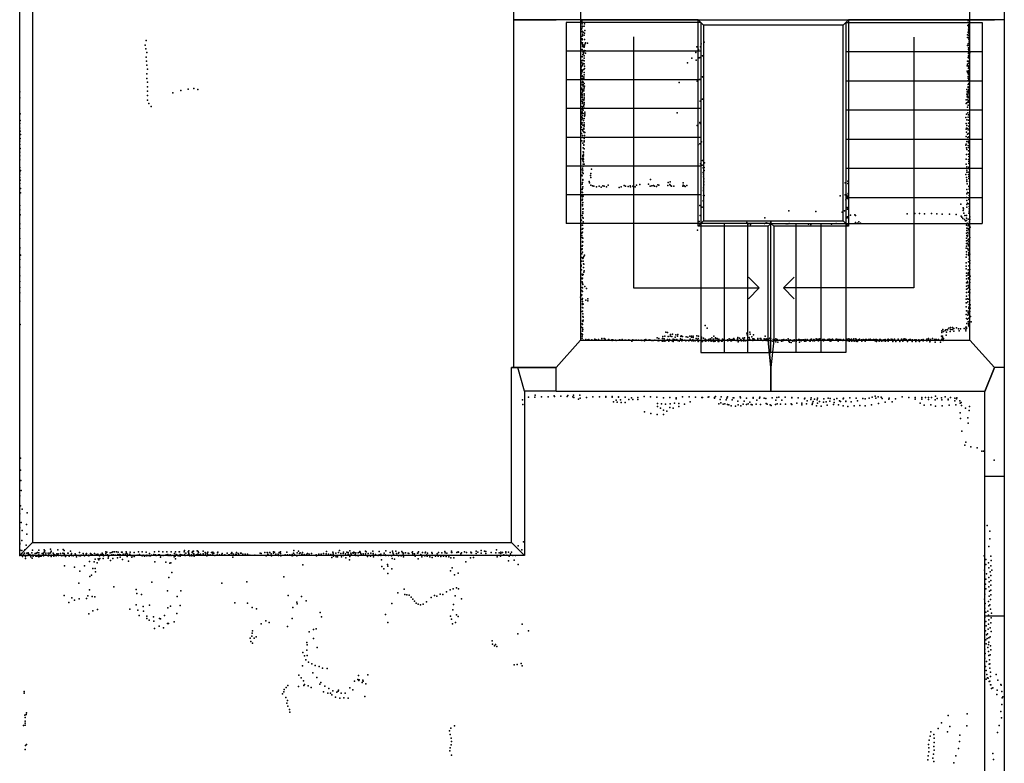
# Model space of a CAD drawing. Extents: x 16260 to 30057, y -26773 to 17812.
# Tile 8 of 12: x 20887 to 30057, y -7939 to -1013. Entities that reach past the tile are written whole.
import ezdxf

# ---------------------------------------------------------------- set-up
doc = ezdxf.new("R2010")
doc.units = 0
for name, color, linetype in [('P', 9, 'continuous'), ('ROOMS', 1, 'continuous'), ('THIN', 4, 'continuous'), ('WALLS', 3, 'continuous'), ('WINDOWS', 6, 'continuous')]:
    doc.layers.add(name, color=color, linetype=linetype)

msp = doc.modelspace()

# ---------------------------------------------------------------- linework, layer by layer
at = {"layer": 'P'}
for p in [(26121, -1017), (26123, -1025), (26123, -1092), (26124, -1030), (26127, -1053), (26127, -1072), (26129, -1075), (26146, -1074), (26147, -1014), (26149, -1051), (29717, -1066), (29721, -1023), (29724, -1041), (29724, -1060), (29724, -1100), (29728, -1077), (29728, -1085), (29732, -1038), (26116, -1191), (26120, -1170), (26121, -1102), (26125, -1127), (26126, -1120), (26126, -1190), (26128, -1164), (26129, -1148), (26134, -1129), (26144, -1157), (26148, -1138), (26150, -1115), (29715, -1179), (29716, -1153), (29721, -1132), (29723, -1179), (29724, -1120), (29726, -1138), (29726, -1157), (29726, -1159), (29727, -1109), (29730, -1103), (29731, -1186), (22057, -1250), (22065, -1207), (26117, -1221), (26126, -1200), (26127, -1237), (26129, -1227), (26130, -1260), (26131, -1246), (26135, -1266), (26145, -1270), (26146, -1249), (26148, -1198), (26149, -1256), (26153, -1237), (26156, -1228), (26175, -1231), (27193, -1265), (27228, -1265), (27233, -1239), (27261, -1221), (29713, -1253), (29722, -1237), (29723, -1274), (29726, -1253), (29728, -1195), (29728, -1280), (29729, -1213), (29729, -1233), (29731, -1229), (29732, -1203), (29732, -1257), (22062, -1285), (22066, -1362), (22070, -1318), (26126, -1356), (26127, -1290), (26127, -1360), (26131, -1337), (26134, -1316), (26137, -1331), (26141, -1314), (26141, -1315), (26144, -1372), (26145, -1301), (26145, -1349), (26156, -1326), (26157, -1303), (27148, -1371), (27184, -1320), (27208, -1290), (27214, -1368), (27225, -1366), (27248, -1351), (29721, -1364), (29722, -1311), (29723, -1292), (29723, -1329), (29725, -1351), (29726, -1306), (29727, -1363), (29728, -1346), (29729, -1326), (29729, -1373), (29736, -1323), (22069, -1400), (22073, -1437), (26118, -1461), (26122, -1395), (26124, -1415), (26124, -1447), (26126, -1392), (26128, -1433), (26128, -1435), (26132, -1391), (26135, -1421), (26145, -1397), (26146, -1425), (26147, -1446), (27108, -1416), (27186, -1390), (29712, -1443), (29715, -1399), (29715, -1426), (29721, -1443), (29724, -1418), (29725, -1399), (29725, -1453), (29725, -1466), (29731, -1421), (29733, -1395), (22072, -1518), (22078, -1473), (26114, -1506), (26119, -1516), (26124, -1479), (26124, -1490), (26125, -1535), (26126, -1498), (26126, -1542), (26129, -1482), (26141, -1477), (26141, -1558), (26142, -1544), (26144, -1506), (26144, -1527), (26147, -1468), (27247, -1544), (27253, -1547), (29710, -1491), (29713, -1502), (29720, -1543), (29722, -1514), (29724, -1522), (29725, -1488), (29725, -1495), (29728, -1504), (29728, -1542), (22070, -1560), (22078, -1637), (22079, -1595), (26125, -1621), (26126, -1562), (26127, -1602), (26129, -1591), (26130, -1588), (26134, -1620), (26135, -1563), (26135, -1595), (26136, -1632), (26143, -1608), (26145, -1569), (26146, -1649), (26147, -1633), (27028, -1598), (27196, -1587), (27219, -1569), (27225, -1571), (29718, -1583), (29720, -1637), (29721, -1643), (29722, -1559), (29722, -1616), (29726, -1567), (29726, -1573), (29727, -1606), (29733, -1591), (20888, -1684), (20888, -1741), (22077, -1678), (22077, -1720), (22313, -1695), (22389, -1673), (22455, -1659), (22510, -1655), (22545, -1664), (26123, -1697), (26124, -1651), (26126, -1710), (26126, -1722), (26126, -1737), (26127, -1664), (26128, -1672), (26129, -1684), (26141, -1659), (26141, -1675), (26143, -1716), (26145, -1736), (26146, -1704), (29708, -1707), (29709, -1664), (29710, -1686), (29710, -1731), (29712, -1712), (29720, -1704), (29720, -1725), (29720, -1738), (29721, -1691), (29721, -1740), (29722, -1675), (29724, -1684), (29727, -1664), (29732, -1658), (29734, -1706), (22077, -1763), (22089, -1795), (22111, -1820), (26124, -1773), (26125, -1822), (26128, -1757), (26128, -1825), (26129, -1794), (26130, -1778), (26137, -1822), (26141, -1808), (26142, -1763), (26143, -1750), (26143, -1784), (26143, -1800), (27226, -1771), (27247, -1752), (29701, -1759), (29701, -1793), (29708, -1787), (29714, -1828), (29717, -1782), (29719, -1760), (29720, -1808), (29725, -1770), (29730, -1783), (20891, -1891), (26120, -1891), (26120, -1917), (26125, -1874), (26125, -1885), (26126, -1853), (26127, -1871), (26129, -1904), (26130, -1845), (26134, -1855), (26135, -1888), (26147, -1838), (26148, -1913), (26150, -1901), (26151, -1873), (26151, -1891), (27011, -1880), (29699, -1924), (29706, -1893), (29718, -1855), (29719, -1880), (29721, -1921), (29725, -1899), (20888, -1981), (20892, -1951), (26119, -1946), (26119, -1986), (26121, -2013), (26124, -1969), (26127, -1926), (26127, -1973), (26129, -1936), (26133, -1994), (26137, -1951), (26138, -1952), (26145, -1934), (26145, -1975), (26146, -1991), (26146, -2005), (27197, -1997), (27221, -1971), (27226, -1979), (29703, -1979), (29708, -1946), (29709, -1998), (29725, -1950), (29725, -1977), (29726, -2006), (20889, -2023), (20892, -2051), (20894, -2083), (26119, -2072), (26126, -2037), (26129, -2092), (26132, -2048), (26141, -2034), (26141, -2058), (26142, -2024), (26144, -2063), (26147, -2091), (26151, -2063), (29701, -2100), (29703, -2032), (29704, -2061), (29706, -2022), (29716, -2078), (29719, -2025), (29720, -2040), (29723, -2072), (29728, -2104), (20888, -2175), (20890, -2145), (20891, -2120), (26122, -2142), (26125, -2110), (26131, -2164), (26140, -2180), (26142, -2182), (26143, -2141), (26143, -2152), (26144, -2121), (26145, -2112), (27207, -2180), (27222, -2169), (27238, -2151), (29698, -2183), (29701, -2171), (29707, -2148), (29719, -2110), (29721, -2185), (29725, -2145), (29725, -2160), (20888, -2217), (20889, -2247), (20890, -2282), (20891, -2214), (26131, -2286), (26132, -2277), (26134, -2205), (26134, -2245), (26139, -2248), (26139, -2266), (26139, -2282), (26145, -2217), (29705, -2205), (29705, -2268), (29708, -2223), (29723, -2234), (29723, -2266), (29724, -2204), (29728, -2287), (20890, -2318), (26125, -2310), (26132, -2322), (26134, -2303), (26134, -2358), (26135, -2334), (26135, -2376), (26137, -2337), (26138, -2312), (26145, -2357), (27229, -2356), (27244, -2367), (27245, -2325), (27264, -2347), (29701, -2359), (29703, -2311), (29709, -2383), (29723, -2315), (29726, -2335), (29726, -2351), (20889, -2389), (20890, -2429), (20890, -2451), (20894, -2418), (26123, -2460), (26125, -2411), (26127, -2468), (26130, -2395), (26130, -2433), (26133, -2413), (26136, -2447), (26204, -2465), (26206, -2447), (26214, -2406), (27252, -2394), (27254, -2436), (27256, -2453), (27262, -2416), (27263, -2390), (29698, -2456), (29707, -2414), (29707, -2433), (29722, -2432), (29724, -2400), (29725, -2455), (29726, -2385), (29726, -2474), (20888, -2482), (20889, -2507), (20890, -2540), (20893, -2507), (26126, -2544), (26130, -2528), (26131, -2500), (26132, -2508), (26190, -2520), (26195, -2533), (26205, -2483), (26208, -2555), (26221, -2560), (26233, -2563), (26283, -2563), (26318, -2559), (26330, -2564), (26369, -2555), (26516, -2558), (26528, -2562), (26553, -2567), (26572, -2559), (26599, -2562), (26631, -2555), (26663, -2547), (26745, -2544), (26759, -2564), (26761, -2500), (26775, -2559), (26789, -2557), (26798, -2562), (26819, -2567), (26830, -2552), (26840, -2554), (26925, -2556), (26928, -2530), (26942, -2549), (26944, -2524), (26949, -2558), (26959, -2563), (26980, -2563), (27062, -2562), (27067, -2532), (27068, -2554), (27077, -2561), (27086, -2565), (27101, -2557), (27257, -2477), (27258, -2524), (27259, -2496), (27259, -2550), (28574, -2532), (28599, -2538), (28600, -2517), (29706, -2483), (29707, -2503), (29707, -2520), (29710, -2543), (29727, -2493), (29727, -2567), (29733, -2519), (29734, -2557), (20894, -2586), (20894, -2626), (26123, -2653), (26126, -2620), (26127, -2596), (26128, -2622), (26129, -2584), (26132, -2569), (26134, -2656), (26260, -2571), (26304, -2572), (26352, -2570), (26471, -2575), (26490, -2570), (26575, -2570), (26603, -2571), (26620, -2570), (27256, -2602), (27256, -2650), (27257, -2580), (27257, -2608), (27262, -2651), (28530, -2653), (28576, -2643), (28591, -2646), (28603, -2632), (29707, -2596), (29707, -2634), (29713, -2621), (29727, -2627), (29729, -2649), (29731, -2592), (20890, -2744), (26125, -2695), (26128, -2733), (26130, -2663), (26130, -2686), (26130, -2746), (26133, -2716), (27223, -2744), (27254, -2699), (28581, -2691), (28593, -2670), (28597, -2661), (28597, -2677), (29652, -2731), (29705, -2670), (29707, -2733), (29709, -2696), (29713, -2722), (29726, -2727), (29728, -2688), (29733, -2674), (20889, -2785), (20891, -2831), (26127, -2838), (26132, -2802), (26132, -2817), (26133, -2778), (26135, -2774), (27225, -2837), (27242, -2760), (28049, -2793), (28301, -2799), (28547, -2807), (28569, -2793), (28595, -2761), (28597, -2777), (28624, -2835), (28664, -2831), (28671, -2838), (29153, -2820), (29223, -2817), (29268, -2818), (29314, -2821), (29379, -2819), (29429, -2821), (29478, -2824), (29547, -2823), (29608, -2826), (29654, -2842), (29674, -2765), (29675, -2790), (29676, -2776), (29679, -2814), (29691, -2837), (29704, -2837), (29709, -2759), (29727, -2816), (29729, -2753), (29729, -2795), (29730, -2775), (20889, -2913), (26119, -2879), (26127, -2928), (26129, -2928), (26132, -2854), (26134, -2897), (26136, -2861), (27216, -2894), (27658, -2902), (27669, -2921), (27686, -2911), (27692, -2921), (27824, -2912), (27828, -2857), (27840, -2906), (27848, -2907), (28025, -2915), (28041, -2914), (28054, -2911), (28234, -2917), (28254, -2922), (28449, -2916), (28490, -2912), (28594, -2858), (28597, -2849), (28671, -2903), (28691, -2908), (28702, -2897), (28718, -2909), (29662, -2853), (29670, -2864), (29688, -2874), (29696, -2885), (29704, -2926), (29706, -2860), (29706, -2862), (29706, -2883), (29709, -2911), (29719, -2907), (29720, -2870), (29720, -2932), (29724, -2920), (29732, -2913), (29734, -2893), (29735, -2850), (29736, -2873), (20890, -2959), (26123, -3001), (26124, -3024), (26127, -2965), (26128, -2993), (26133, -2959), (27200, -2972), (29706, -3000), (29707, -2954), (29707, -3024), (29708, -2977), (29717, -3020), (29719, -2995), (29722, -2957), (29723, -2969), (29730, -3005), (29732, -2962), (29733, -2968), (29733, -2985), (29738, -2946), (20889, -3052), (26126, -3040), (26128, -3079), (26128, -3117), (26129, -3084), (26131, -3049), (26131, -3081), (29705, -3047), (29705, -3073), (29706, -3098), (29714, -3069), (29716, -3032), (29717, -3094), (29721, -3106), (29724, -3057), (29728, -3080), (29733, -3062), (29734, -3115), (29735, -3040), (20888, -3135), (20889, -3146), (20889, -3199), (20896, -3207), (26123, -3153), (26123, -3193), (26126, -3147), (26127, -3121), (26128, -3178), (26149, -3205), (29701, -3142), (29704, -3123), (29704, -3201), (29705, -3176), (29719, -3144), (29722, -3156), (29724, -3119), (29725, -3206), (29727, -3181), (29728, -3193), (29730, -3162), (29732, -3120), (29735, -3196), (20890, -3246), (26118, -3299), (26119, -3263), (26123, -3228), (26131, -3236), (26135, -3230), (26136, -3263), (26139, -3286), (26142, -3217), (26142, -3290), (29702, -3224), (29702, -3279), (29724, -3268), (29730, -3243), (29732, -3219), (29733, -3230), (29736, -3255), (29736, -3282), (20889, -3318), (26118, -3307), (26119, -3342), (26126, -3384), (26135, -3385), (26137, -3322), (26141, -3365), (26143, -3352), (29701, -3334), (29703, -3308), (29706, -3373), (29720, -3342), (29720, -3379), (29720, -3392), (29723, -3366), (29727, -3304), (29731, -3305), (29731, -3342), (29733, -3365), (29734, -3308), (29736, -3339), (20889, -3398), (20889, -3451), (26119, -3421), (26126, -3428), (26126, -3455), (26129, -3393), (26129, -3419), (26129, -3468), (26132, -3478), (29704, -3398), (29704, -3428), (29705, -3463), (29716, -3452), (29719, -3465), (29723, -3416), (29724, -3428), (29736, -3462), (29737, -3432), (29738, -3403), (20888, -3508), (20889, -3558), (26122, -3535), (26127, -3508), (26128, -3544), (26130, -3511), (26151, -3498), (26167, -3517), (29704, -3554), (29705, -3523), (29706, -3494), (29719, -3515), (29720, -3490), (29725, -3552), (29727, -3503), (29729, -3541), (29731, -3485), (29735, -3557), (29736, -3526), (20888, -3633), (26110, -3597), (26121, -3581), (26123, -3577), (26126, -3618), (26128, -3610), (26128, -3657), (26129, -3637), (26129, -3665), (26134, -3662), (26160, -3625), (26178, -3630), (26179, -3612), (29702, -3615), (29703, -3651), (29705, -3588), (29706, -3650), (29716, -3614), (29718, -3640), (29723, -3615), (29729, -3578), (29730, -3667), (29733, -3585), (29735, -3624), (26126, -3730), (26129, -3695), (26130, -3729), (26131, -3697), (26131, -3697), (26133, -3754), (29702, -3687), (29703, -3758), (29705, -3724), (29721, -3728), (29721, -3740), (29724, -3753), (29726, -3704), (29728, -3691), (29735, -3730), (29738, -3700), (29739, -3668), (26125, -3846), (26128, -3819), (26133, -3777), (26133, -3825), (26134, -3785), (26136, -3813), (29706, -3796), (29709, -3843), (29716, -3802), (29719, -3766), (29721, -3827), (29726, -3844), (29728, -3793), (29733, -3819), (29741, -3776), (29748, -3828), (20892, -3853), (26119, -3877), (26124, -3939), (26129, -3913), (26130, -3853), (26130, -3884), (26131, -3899), (26906, -3922), (26922, -3927), (26968, -3941), (27270, -3860), (27291, -3885), (27660, -3933), (27687, -3924), (27690, -3943), (29474, -3912), (29477, -3925), (29486, -3897), (29490, -3916), (29507, -3909), (29512, -3902), (29518, -3923), (29529, -3897), (29529, -3901), (29541, -3886), (29553, -3918), (29555, -3897), (29557, -3881), (29559, -3897), (29574, -3898), (29575, -3881), (29586, -3890), (29588, -3914), (29611, -3883), (29632, -3891), (29637, -3912), (29648, -3891), (29650, -3891), (29684, -3888), (29698, -3878), (29698, -3894), (29700, -3912), (29704, -3878), (29705, -3890), (29724, -3856), (29728, -3863), (29730, -3870), (26125, -3961), (26125, -3980), (26125, -3998), (26130, -3945), (26138, -3999), (26159, -3991), (26178, -3996), (26189, -3991), (26216, -3999), (26217, -3994), (26245, -3989), (26257, -3995), (26277, -3990), (26308, -3997), (26309, -3982), (26330, -3982), (26339, -3989), (26368, -3998), (26371, -3992), (26375, -3993), (26401, -3996), (26404, -4002), (26410, -3996), (26435, -3999), (26443, -4001), (26473, -3994), (26483, -3997), (26497, -3993), (26523, -3997), (26531, -3997), (26557, -3998), (26561, -3996), (26587, -4006), (26592, -4003), (26598, -3996), (26619, -3998), (26633, -3999), (26650, -3999), (26675, -3998), (26683, -4002), (26707, -4003), (26711, -3996), (26720, -3992), (26744, -3998), (26755, -3994), (26776, -4000), (26786, -4001), (26804, -3997), (26824, -3976), (26826, -4002), (26839, -3983), (26839, -4003), (26864, -4001), (26873, -3983), (26873, -4006), (26877, -3965), (26890, -3985), (26891, -4008), (26895, -3961), (26901, -4003), (26921, -3991), (26928, -3964), (26929, -4000), (26932, -4006), (26939, -3992), (26946, -3962), (26950, -3944), (26962, -3964), (26964, -4004), (26974, -3988), (26974, -4010), (26989, -3992), (26989, -3998), (26993, -3971), (26999, -3949), (27007, -3990), (27013, -3962), (27014, -4002), (27017, -3946), (27028, -4006), (27042, -3986), (27044, -3964), (27048, -3956), (27049, -3999), (27054, -4005), (27056, -3992), (27061, -3964), (27083, -3997), (27091, -4003), (27094, -3966), (27110, -3970), (27118, -4004), (27128, -3960), (27133, -3988), (27137, -3998), (27143, -3971), (27144, -3961), (27146, -4004), (27156, -3995), (27159, -3973), (27161, -3962), (27164, -4005), (27178, -4004), (27189, -3982), (27193, -3957), (27199, -3994), (27205, -3983), (27206, -4010), (27208, -4006), (27209, -3962), (27234, -3995), (27238, -3970), (27238, -3980), (27240, -4009), (27245, -4010), (27255, -3979), (27270, -3988), (27270, -4004), (27279, -4006), (27283, -3999), (27301, -4003), (27302, -3991), (27319, -3985), (27322, -4003), (27327, -3997), (27332, -3997), (27333, -4007), (27334, -3975), (27348, -3987), (27349, -3995), (27352, -4010), (27353, -3959), (27364, -4007), (27368, -3975), (27368, -3983), (27383, -3995), (27384, -3983), (27392, -4001), (27393, -4009), (27398, -4010), (27399, -3987), (27425, -4006), (27431, -4007), (27432, -3987), (27446, -3993), (27451, -4002), (27478, -3994), (27479, -4000), (27483, -4004), (27495, -3985), (27509, -3993), (27511, -4005), (27517, -4004), (27526, -3991), (27537, -3983), (27542, -3992), (27544, -3998), (27559, -4001), (27571, -3985), (27572, -3991), (27577, -3973), (27578, -4012), (27580, -4005), (27591, -3978), (27595, -4001), (27605, -3993), (27610, -4004), (27622, -3979), (27628, -4003), (27630, -3992), (27633, -4001), (27639, -3976), (27643, -4005), (27664, -3948), (27664, -4000), (27666, -4006), (27668, -3994), (27676, -3998), (27681, -3974), (27684, -3989), (27698, -3998), (27705, -3968), (27715, -3986), (27715, -4000), (27723, -3948), (27725, -3984), (27726, -3998), (27731, -3990), (27761, -3983), (27762, -3990), (27785, -3981), (27790, -3981), (27793, -3994), (27794, -3998), (27808, -4000), (27821, -3985), (27827, -3990), (27830, -3960), (27830, -3998), (27838, -3985), (27839, -4001), (27845, -3989), (27847, -3996), (27854, -4001), (27860, -3989), (27869, -4000), (27873, -3979), (27883, -3986), (27885, -4003), (27901, -4007), (27904, -3993), (27914, -3991), (27915, -3994), (27928, -3986), (27931, -4014), (27942, -3993), (27947, -4015), (27959, -3998), (27959, -3999), (27979, -3998), (27979, -4001), (27982, -4007), (27988, -3996), (27995, -4004), (28004, -3993), (28025, -3999), (28027, -3994), (28044, -3997), (28045, -3985), (28050, -4006), (28056, -4017), (28062, -3994), (28071, -4021), (28087, -4007), (28099, -3996), (28103, -4005), (28119, -4011), (28123, -3995), (28142, -3990), (28146, -3993), (28149, -4015), (28161, -3995), (28165, -4003), (28172, -3997), (28176, -3995), (28188, -3994), (28195, -4007), (28204, -3993), (28208, -4007), (28220, -3990), (28226, -3997), (28242, -4003), (28249, -4006), (28253, -3992), (28262, -3989), (28273, -4005), (28282, -3992), (28289, -3998), (28291, -4003), (28304, -3985), (28315, -3993), (28320, -4000), (28325, -3988), (28328, -4005), (28335, -3999), (28340, -3985), (28341, -3991), (28366, -3993), (28366, -3994), (28373, -4004), (28377, -3992), (28382, -3993), (28397, -3997), (28413, -3994), (28414, -3993), (28425, -3989), (28435, -4008), (28443, -3992), (28445, -4004), (28449, -4002), (28457, -3988), (28459, -3992), (28488, -3994), (28491, -3989), (28496, -3989), (28506, -3990), (28509, -4007), (28518, -3990), (28536, -3990), (28538, -3998), (28554, -3999), (28555, -4000), (28559, -3991), (28585, -3999), (28586, -4005), (28595, -3988), (28602, -4003), (28609, -3985), (28614, -4007), (28619, -3993), (28631, -3995), (28633, -4000), (28635, -3987), (28637, -4007), (28648, -3997), (28651, -3998), (28655, -3986), (28659, -4008), (28673, -3984), (28679, -3993), (28679, -4007), (28688, -4010), (28694, -4004), (28695, -3995), (28710, -3989), (28727, -3995), (28731, -4007), (28742, -3993), (28758, -3994), (28760, -4008), (28764, -3992), (28775, -3992), (28793, -3993), (28807, -3989), (28808, -3999), (28824, -3995), (28840, -3992), (28854, -3991), (28854, -4004), (28866, -4009), (28868, -3992), (28868, -3999), (28872, -3995), (28891, -4007), (28894, -3990), (28902, -4000), (28903, -3993), (28916, -4006), (28921, -3997), (28933, -4002), (28936, -3994), (28948, -4007), (28949, -3990), (28952, -4008), (28969, -3995), (28976, -3989), (28976, -4006), (28985, -3995), (29005, -3989), (29017, -3991), (29019, -4009), (29035, -3995), (29036, -3988), (29047, -4009), (29068, -3989), (29068, -3995), (29083, -4009), (29085, -4000), (29099, -3988), (29101, -3994), (29112, -4007), (29115, -4000), (29117, -3989), (29131, -3999), (29132, -3985), (29143, -3991), (29156, -4010), (29167, -3994), (29176, -3991), (29185, -3992), (29198, -4011), (29202, -3995), (29225, -3995), (29233, -4011), (29236, -3995), (29254, -4000), (29260, -3994), (29267, -4011), (29287, -3994), (29301, -3994), (29302, -3990), (29302, -4005), (29335, -3993), (29335, -4003), (29336, -3987), (29351, -3982), (29351, -3996), (29365, -4014), (29370, -3991), (29370, -4001), (29387, -3982), (29407, -3991), (29412, -4015), (29418, -3993), (29425, -3993), (29443, -3993), (29462, -4017), (29472, -3960), (29472, -3996), (29476, -3989), (29482, -3974), (29483, -3962), (29488, -3988), (29488, -4000), (29492, -3983), (29515, -3951), (25570, -4552), (25627, -4529), (25685, -4530), (25687, -4511), (25748, -4527), (25808, -4525), (25865, -4516), (25867, -4523), (25926, -4520), (25927, -4519), (25987, -4523), (25993, -4514), (26040, -4527), (26044, -4510), (26047, -4531), (26092, -4546), (26104, -4510), (26108, -4537), (26167, -4532), (26226, -4524), (26286, -4527), (26345, -4521), (26345, -4528), (26404, -4523), (26406, -4529), (26417, -4572), (26444, -4557), (26452, -4575), (26464, -4530), (26465, -4525), (26483, -4552), (26488, -4578), (26525, -4529), (26526, -4577), (26559, -4550), (26585, -4534), (26598, -4549), (26644, -4533), (26644, -4549), (26704, -4523), (26763, -4526), (26822, -4528), (26882, -4535), (26942, -4531), (27001, -4543), (27002, -4535), (27061, -4526), (27121, -4524), (27133, -4572), (27180, -4529), (27239, -4532), (27248, -4533), (27300, -4530), (27305, -4526), (27357, -4539), (27359, -4531), (27367, -4522), (27410, -4551), (27418, -4582), (27419, -4527), (27466, -4553), (27474, -4538), (27478, -4527), (27524, -4553), (27533, -4536), (27538, -4534), (27576, -4567), (27598, -4526), (27599, -4535), (27634, -4565), (27657, -4537), (27688, -4574), (27717, -4538), (27719, -4532), (27753, -4555), (27777, -4539), (27779, -4528), (27822, -4537), (27836, -4541), (27896, -4534), (27928, -4555), (27940, -4532), (27957, -4529), (27986, -4556), (28017, -4530), (28077, -4536), (28079, -4532), (28136, -4536), (28173, -4583), (28195, -4543), (28199, -4538), (28220, -4564), (28255, -4551), (28259, -4535), (28270, -4584), (28278, -4568), (28291, -4548), (28315, -4553), (28319, -4539), (28337, -4569), (28374, -4576), (28376, -4543), (28398, -4571), (28416, -4538), (28432, -4567), (28437, -4542), (28472, -4549), (28473, -4578), (28497, -4541), (28522, -4563), (28531, -4568), (28557, -4543), (28559, -4537), (28581, -4570), (28582, -4565), (28619, -4534), (28630, -4572), (28679, -4537), (28689, -4564), (28739, -4541), (28760, -4545), (28800, -4537), (28828, -4530), (28854, -4520), (28861, -4538), (28883, -4527), (28912, -4529), (28921, -4542), (28948, -4574), (28982, -4546), (28985, -4537), (29012, -4571), (29043, -4544), (29106, -4526), (29167, -4533), (29228, -4531), (29228, -4546), (29289, -4531), (29289, -4548), (29322, -4533), (29350, -4533), (29351, -4550), (29380, -4533), (29412, -4552), (29415, -4520), (29432, -4540), (29473, -4534), (29474, -4552), (29505, -4526), (29533, -4546), (29536, -4552), (29556, -4533), (29595, -4564), (29596, -4537), (29611, -4545), (29614, -4536), (29643, -4564), (29654, -4578), (25572, -4596), (26705, -4664), (26826, -4617), (26828, -4587), (26854, -4632), (26865, -4590), (26883, -4649), (26903, -4593), (26915, -4660), (26941, -4624), (26944, -4591), (26973, -4632), (26987, -4586), (27025, -4614), (27026, -4588), (27079, -4593), (27398, -4591), (27438, -4595), (27456, -4590), (27478, -4598), (27491, -4601), (27514, -4608), (27554, -4613), (27578, -4599), (27602, -4608), (27626, -4594), (27655, -4596), (27672, -4592), (27701, -4596), (27709, -4600), (27746, -4595), (27788, -4598), (27841, -4588), (27848, -4595), (27878, -4599), (27887, -4605), (27925, -4598), (27943, -4592), (27974, -4595), (28021, -4594), (28073, -4590), (28078, -4598), (28125, -4585), (28171, -4599), (28216, -4590), (28269, -4598), (28308, -4608), (28317, -4586), (28353, -4612), (28409, -4604), (28466, -4598), (28512, -4601), (28557, -4608), (28599, -4617), (28658, -4609), (28712, -4605), (28762, -4608), (28821, -4601), (28887, -4588), (29273, -4586), (29311, -4604), (29374, -4599), (29418, -4613), (29479, -4609), (29544, -4604), (29607, -4600), (29645, -4674), (29647, -4585), (29658, -4607), (29695, -4630), (29729, -4654), (29733, -4614), (26764, -4681), (26824, -4689), (26882, -4690), (29649, -4726), (29717, -4720), (29662, -4844), (29722, -4770), (29700, -4948), (29689, -4977), (29747, -4991), (29804, -5001), (29849, -5033), (29864, -5030), (20894, -5098), (29963, -5114), (20895, -5208), (20897, -5306), (20902, -5398), (20889, -5447), (20894, -5542), (20911, -5573), (20889, -5616), (20956, -5606), (20889, -5746), (20901, -5697), (20909, -5769), (20952, -5715), (29897, -5725), (20908, -5865), (20953, -5806), (29922, -5778), (29922, -5847), (20888, -5889), (20888, -5899), (20892, -5954), (20907, -5957), (20936, -5949), (20948, -5908), (21006, -5955), (21065, -5955), (21114, -5950), (21123, -5959), (21174, -5945), (21244, -5951), (21292, -5948), (21302, -5956), (22422, -5958), (23441, -5958), (23866, -5957), (23961, -5959), (24297, -5959), (25185, -5956), (25329, -5951), (25531, -5913), (25563, -5951), (25580, -5876), (29914, -5919), (20888, -5996), (20888, -6003), (20905, -5986), (20915, -6011), (20924, -5994), (20932, -5980), (20939, -6007), (20941, -6032), (20942, -6014), (20955, -5980), (20963, -6004), (20965, -5978), (20970, -5992), (20982, -5995), (20985, -6003), (20991, -6017), (20999, -5979), (21004, -6027), (21008, -6001), (21011, -6007), (21012, -6010), (21013, -6009), (21018, -6001), (21031, -5984), (21038, -6010), (21043, -6010), (21044, -5981), (21052, -5976), (21059, -6004), (21061, -6008), (21065, -6016), (21066, -6004), (21067, -5979), (21067, -5996), (21077, -6009), (21080, -6004), (21086, -6010), (21098, -5984), (21108, -5981), (21108, -6006), (21110, -5995), (21113, -6004), (21116, -5972), (21130, -5998), (21132, -5983), (21146, -6004), (21153, -5983), (21156, -6006), (21160, -5996), (21167, -5980), (21173, -5979), (21179, -5967), (21182, -5963), (21182, -6000), (21182, -6012), (21200, -5983), (21201, -5989), (21204, -6008), (21216, -5998), (21228, -6006), (21232, -5987), (21240, -5994), (21247, -5989), (21248, -6004), (21250, -6002), (21267, -5986), (21274, -6002), (21281, -6007), (21290, -5980), (21298, -6000), (21298, -6003), (21302, -5985), (21306, -5997), (21314, -6011), (21321, -6002), (21336, -5980), (21339, -5980), (21345, -6003), (21349, -6009), (21361, -5963), (21366, -5998), (21369, -6002), (21371, -5986), (21385, -6007), (21405, -5988), (21414, -5999), (21416, -6016), (21440, -6007), (21445, -5975), (21455, -6005), (21461, -6001), (21477, -5985), (21483, -6000), (21490, -6005), (21506, -5989), (21506, -5996), (21511, -5986), (21525, -6004), (21531, -6006), (21532, -6000), (21546, -5986), (21553, -5991), (21553, -6001), (21564, -5998), (21583, -5984), (21589, -6037), (21599, -6001), (21600, -5995), (21616, -5991), (21619, -6034), (21621, -5999), (21623, -6043), (21632, -6005), (21635, -6032), (21639, -5995), (21644, -5998), (21656, -5980), (21657, -5987), (21665, -5993), (21665, -6031), (21667, -6006), (21690, -6001), (21691, -5969), (21691, -5984), (21700, -5973), (21706, -5998), (21710, -6028), (21714, -6011), (21729, -5978), (21732, -6049), (21744, -5996), (21746, -5975), (21754, -5968), (21756, -6031), (21758, -6000), (21760, -5997), (21771, -5968), (21777, -6000), (21780, -6001), (21790, -5969), (21799, -6024), (21802, -5993), (21806, -5972), (21816, -5995), (21823, -6020), (21825, -5998), (21836, -5972), (21842, -5972), (21846, -6039), (21847, -6000), (21850, -5991), (21850, -6001), (21869, -5992), (21880, -5970), (21882, -5981), (21887, -6013), (21889, -5996), (21891, -5992), (21914, -5991), (21916, -5972), (21922, -6003), (21932, -6018), (21938, -6003), (21952, -5974), (21954, -6012), (21959, -6002), (21982, -5999), (21993, -5968), (21998, -6001), (22003, -5995), (22027, -6005), (22029, -5969), (22036, -6001), (22049, -6010), (22053, -6005), (22065, -5973), (22071, -6005), (22073, -6000), (22093, -6005), (22097, -5985), (22107, -6006), (22114, -6001), (22136, -5993), (22141, -6000), (22144, -5969), (22151, -5996), (22159, -6002), (22180, -5996), (22184, -5965), (22189, -5996), (22200, -6018), (22203, -6002), (22219, -5970), (22224, -6002), (22225, -6003), (22247, -6000), (22251, -5996), (22259, -5969), (22266, -5994), (22269, -6004), (22287, -6003), (22290, -5997), (22298, -5968), (22299, -6003), (22327, -6016), (22330, -5986), (22334, -6008), (22337, -5970), (22340, -6033), (22345, -5993), (22356, -6000), (22362, -6006), (22374, -5970), (22377, -5968), (22379, -6007), (22382, -5995), (22382, -5998), (22382, -6010), (22399, -5996), (22418, -5969), (22422, -5995), (22422, -6000), (22427, -6002), (22436, -5981), (22449, -6000), (22456, -5968), (22462, -5961), (22463, -5980), (22463, -5992), (22466, -5997), (22471, -6006), (22487, -5996), (22492, -6005), (22493, -5974), (22498, -5965), (22506, -5964), (22507, -5985), (22508, -5987), (22508, -5992), (22512, -6002), (22512, -6010), (22530, -5997), (22541, -5961), (22543, -5991), (22551, -5965), (22552, -5994), (22553, -5974), (22554, -5994), (22558, -5998), (22567, -5996), (22572, -5992), (22578, -5999), (22595, -5964), (22596, -5995), (22597, -5988), (22614, -5976), (22618, -5992), (22618, -6000), (22631, -6007), (22633, -5983), (22639, -5993), (22641, -5972), (22661, -5996), (22667, -6001), (22673, -5976), (22685, -5972), (22685, -5982), (22687, -5997), (22696, -5983), (22704, -6004), (22726, -5997), (22729, -5979), (22733, -5973), (22748, -5997), (22770, -5993), (22774, -5984), (22792, -5999), (22798, -5996), (22819, -5980), (22835, -5997), (22841, -5998), (22857, -5986), (22862, -5984), (22863, -5974), (22871, -6020), (22879, -5992), (22900, -5992), (22905, -5995), (22907, -5976), (22923, -5985), (22928, -5996), (22945, -5983), (22951, -5980), (22966, -5990), (22988, -5991), (23010, -5991), (23015, -6001), (23031, -6000), (23076, -6001), (23127, -5980), (23136, -5984), (23171, -5975), (23184, -6007), (23191, -5974), (23199, -5992), (23206, -6000), (23215, -5975), (23217, -5974), (23229, -5988), (23232, -6005), (23252, -5968), (23252, -5983), (23261, -5971), (23272, -5992), (23295, -5991), (23299, -6003), (23305, -5976), (23315, -5969), (23317, -5986), (23321, -6005), (23359, -5997), (23376, -5973), (23381, -5996), (23403, -5996), (23424, -6007), (23426, -5993), (23431, -6002), (23438, -5981), (23448, -5994), (23470, -6005), (23473, -5977), (23483, -5964), (23494, -5985), (23500, -5979), (23515, -5992), (23520, -5975), (23520, -6001), (23537, -5995), (23560, -5993), (23567, -5986), (23583, -5990), (23606, -5984), (23649, -5996), (23653, -6006), (23672, -5990), (23676, -5999), (23695, -5991), (23718, -5984), (23741, -5988), (23745, -5966), (23763, -5991), (23785, -5994), (23793, -6021), (23804, -5972), (23808, -5980), (23808, -5993), (23810, -6009), (23833, -5982), (23833, -6005), (23835, -6016), (23848, -6015), (23857, -5974), (23878, -5985), (23884, -6016), (23901, -5984), (23902, -6003), (23903, -5971), (23903, -6002), (23923, -5989), (23924, -6026), (23934, -5973), (23946, -5976), (23946, -5991), (23953, -5996), (23958, -6045), (23961, -6013), (23972, -5980), (23975, -5990), (23991, -5978), (23993, -5982), (23999, -5973), (24003, -5975), (24011, -5990), (24018, -5978), (24018, -6002), (24040, -6005), (24041, -5979), (24053, -5972), (24055, -5965), (24058, -5973), (24063, -5984), (24068, -5994), (24085, -5987), (24088, -5999), (24108, -5964), (24109, -5988), (24113, -5969), (24124, -6004), (24128, -6011), (24133, -5984), (24154, -6009), (24157, -5982), (24175, -5964), (24178, -5997), (24180, -5985), (24184, -6015), (24201, -5993), (24227, -6004), (24236, -5967), (24236, -5998), (24250, -5991), (24251, -6003), (24257, -6044), (24275, -5999), (24283, -5981), (24292, -5997), (24297, -6003), (24322, -6003), (24338, -5976), (24349, -6005), (24356, -6032), (24358, -5963), (24362, -5978), (24370, -5990), (24379, -6036), (24392, -5963), (24398, -5985), (24403, -5999), (24415, -5983), (24416, -6006), (24419, -5976), (24441, -6005), (24447, -5965), (24452, -5978), (24458, -5997), (24461, -5981), (24461, -6017), (24481, -5979), (24505, -5982), (24511, -5984), (24542, -5976), (24546, -5970), (24549, -5989), (24565, -5988), (24570, -6009), (24591, -5983), (24595, -5982), (24600, -6033), (24603, -5970), (24623, -5994), (24632, -6016), (24640, -5976), (24661, -6006), (24665, -5979), (24668, -5973), (24678, -5997), (24683, -6010), (24685, -5981), (24706, -6017), (24725, -5976), (24728, -6023), (24729, -5985), (24759, -6009), (24775, -5988), (24785, -6009), (24787, -5976), (24809, -6013), (24820, -5979), (24835, -6010), (24848, -5967), (24851, -5979), (24860, -6011), (24865, -5983), (24883, -6017), (24904, -6026), (24909, -5963), (24909, -5975), (24912, -5976), (24930, -6025), (24958, -5976), (24970, -5968), (24973, -5973), (24997, -5988), (25002, -5978), (25031, -5968), (25049, -5975), (25087, -6024), (25090, -5973), (25092, -5977), (25094, -5978), (25114, -6022), (25138, -5984), (25139, -5963), (25153, -5971), (25185, -5981), (25216, -5963), (25229, -5985), (25230, -5965), (25278, -5974), (25323, -5978), (25333, -6016), (25353, -5979), (25364, -6008), (25367, -5971), (25368, -5984), (25384, -5974), (25396, -5998), (25414, -5979), (25415, -5968), (25425, -5999), (25440, -5973), (25446, -6009), (25459, -5989), (25469, -5973), (25479, -6002), (25493, -6046), (25505, -6003), (29870, -6005), (29886, -6039), (29931, -6008), (29936, -6051), (21305, -6099), (21398, -6112), (21491, -6101), (21536, -6060), (21570, -6125), (21582, -6063), (21591, -6125), (21610, -6073), (21901, -6056), (22146, -6063), (22249, -6066), (22286, -6074), (22294, -6071), (23524, -6091), (24261, -6105), (24278, -6128), (24314, -6086), (24315, -6102), (24353, -6128), (24916, -6118), (25043, -6062), (25440, -6054), (25530, -6086), (29872, -6141), (29884, -6087), (29911, -6073), (29913, -6117), (29931, -6100), (29940, -6140), (21449, -6148), (21541, -6200), (21556, -6185), (21594, -6154), (22276, -6208), (22303, -6163), (23348, -6201), (24315, -6172), (24899, -6145), (24938, -6183), (24970, -6167), (29885, -6223), (29890, -6174), (29913, -6207), (29926, -6154), (29933, -6190), (21437, -6262), (21536, -6323), (21763, -6295), (21971, -6320), (22118, -6251), (22770, -6261), (23003, -6248), (24469, -6316), (24896, -6323), (24925, -6313), (24955, -6303), (24975, -6313), (29882, -6270), (29884, -6313), (29913, -6296), (29917, -6249), (29931, -6237), (29931, -6281), (29933, -6325), (21301, -6376), (21374, -6397), (21441, -6408), (21510, -6405), (21522, -6379), (21562, -6384), (21586, -6388), (21979, -6358), (22021, -6365), (22265, -6333), (22354, -6385), (22387, -6332), (23389, -6375), (23512, -6384), (24410, -6350), (24473, -6365), (24494, -6370), (24516, -6374), (24532, -6392), (24548, -6411), (24718, -6394), (24751, -6376), (24773, -6382), (24804, -6363), (24827, -6367), (24863, -6342), (24944, -6379), (25001, -6406), (29873, -6409), (29875, -6363), (29917, -6381), (29920, -6335), (29930, -6414), (29931, -6370), (21346, -6442), (21398, -6419), (21611, -6506), (21914, -6502), (21973, -6462), (22037, -6479), (22096, -6465), (22268, -6490), (22291, -6474), (22382, -6470), (22890, -6443), (23008, -6447), (23052, -6487), (23094, -6500), (23430, -6487), (23468, -6438), (23472, -6452), (23554, -6425), (24352, -6451), (24564, -6428), (24580, -6446), (24599, -6455), (24620, -6462), (24645, -6456), (24677, -6436), (24922, -6508), (24929, -6460), (29877, -6494), (29878, -6450), (29909, -6431), (29914, -6472), (29924, -6463), (29929, -6503), (21532, -6548), (21569, -6520), (21989, -6513), (21999, -6561), (22041, -6523), (22071, -6591), (22072, -6568), (22133, -6573), (22189, -6590), (22200, -6594), (22237, -6561), (22352, -6542), (23424, -6589), (23687, -6534), (23697, -6576), (24293, -6553), (24900, -6569), (24910, -6596), (24954, -6555), (24971, -6572), (29875, -6581), (29884, -6532), (29903, -6522), (29911, -6560), (29913, -6602), (29935, -6585), (29939, -6539), (22094, -6606), (22138, -6615), (22143, -6682), (22185, -6661), (22228, -6676), (22265, -6637), (22273, -6637), (22325, -6622), (23137, -6640), (23179, -6613), (23210, -6627), (23381, -6663), (23624, -6691), (23647, -6687), (24317, -6628), (24919, -6639), (24947, -6627), (25567, -6643), (29884, -6619), (29887, -6659), (29907, -6690), (29911, -6644), (29925, -6677), (29933, -6630), (23034, -6772), (23049, -6754), (23051, -6728), (23057, -6704), (23072, -6774), (23091, -6760), (23584, -6714), (23624, -6777), (25526, -6734), (25627, -6706), (29882, -6705), (29891, -6742), (29897, -6776), (29902, -6734), (29914, -6769), (29927, -6760), (29936, -6712), (23039, -6805), (23056, -6821), (23562, -6812), (23564, -6835), (23659, -6861), (25287, -6797), (25291, -6830), (25308, -6843), (25318, -6833), (25332, -6852), (29877, -6875), (29884, -6788), (29889, -6827), (29904, -6859), (29909, -6833), (29913, -6811), (29928, -6844), (23523, -6906), (23540, -6939), (23563, -6886), (23565, -6936), (29875, -6959), (29878, -6917), (29909, -6897), (29912, -6936), (29925, -6927), (29932, -6882), (23522, -7032), (23551, -6975), (23577, -6997), (23609, -7012), (23638, -7029), (23678, -7036), (23709, -7052), (23751, -7056), (25494, -7022), (25522, -7019), (25557, -7010), (25568, -7031), (29883, -7036), (29892, -6990), (29916, -7016), (29919, -6974), (29922, -7012), (29924, -7051), (23488, -7118), (23508, -7144), (23616, -7097), (23654, -7140), (24043, -7120), (24129, -7114), (29888, -7074), (29895, -7111), (29900, -7144), (29907, -7145), (29928, -7089), (29929, -7129), (29981, -7110), (23369, -7232), (23386, -7214), (23485, -7223), (23529, -7169), (23533, -7214), (23541, -7206), (23574, -7218), (23603, -7234), (23682, -7202), (23691, -7187), (23729, -7220), (23766, -7243), (23961, -7237), (24005, -7175), (24038, -7157), (24045, -7168), (24049, -7161), (24076, -7185), (24084, -7163), (24087, -7173), (24111, -7197), (29888, -7155), (29915, -7177), (29924, -7175), (29929, -7209), (29932, -7208), (29939, -7243), (29950, -7237), (29996, -7164), (30025, -7206), (30029, -7210), (20928, -7285), (20929, -7271), (23336, -7292), (23348, -7272), (23352, -7250), (23367, -7327), (23718, -7273), (23756, -7286), (23782, -7286), (23793, -7301), (23804, -7264), (23830, -7324), (23842, -7275), (23852, -7266), (23855, -7259), (23869, -7332), (23880, -7285), (23906, -7330), (23918, -7285), (23945, -7332), (23990, -7255), (24101, -7315), (29989, -7298), (29990, -7258), (30033, -7270), (30037, -7330), (30045, -7319), (23375, -7378), (23380, -7355), (23384, -7405), (30035, -7392), (20934, -7491), (20938, -7511), (20948, -7484), (20950, -7470), (23400, -7437), (23404, -7463), (29533, -7494), (29711, -7478), (30026, -7457), (30030, -7516), (20922, -7588), (20937, -7546), (20938, -7566), (20938, -7583), (24904, -7610), (24938, -7589), (29472, -7563), (29550, -7595), (29709, -7591), (30009, -7585), (24891, -7636), (24898, -7669), (29366, -7685), (29374, -7644), (29402, -7671), (29440, -7616), (29528, -7645), (29643, -7678), (29995, -7652), (20942, -7774), (20952, -7764), (24905, -7703), (24907, -7767), (24909, -7736), (29352, -7762), (29359, -7724), (29400, -7781), (29403, -7744), (29405, -7706), (29640, -7737), (20938, -7810), (24892, -7824), (24898, -7795), (24910, -7862), (29349, -7869), (29353, -7832), (29354, -7796), (29398, -7853), (29403, -7815), (29605, -7868), (29631, -7800), (29949, -7848), (29344, -7906), (29393, -7890), (29400, -7922), (29586, -7934), (29958, -7904)]:
    msp.add_point(p, dxfattribs=at)
at = {"layer": 'ROOMS'}
for points in [[(29875.3, -8538.7), (29875.3, -4476.6), (29839, -4476.6), (29754.9, -4476.6), (29670.9, -4476.6), (29587, -4476.6), (29503.2, -4476.6), (29419.5, -4476.6), (29335.9, -4476.6), (29252.3, -4476.6), (29168.8, -4476.6), (29085.5, -4476.6), (29002.2, -4476.6), (28918.9, -4476.6), (28835.8, -4476.6), (28752.7, -4476.6), (28669.7, -4476.6), (28586.8, -4476.6), (28503.9, -4476.6), (28421.1, -4476.6), (28338.4, -4476.6), (28255.7, -4476.6), (28173, -4476.6), (28090.5, -4476.6), (28007.9, -4476.6), (27884.3, -4476.6), (27763.6, -4476.6), (27683.3, -4476.6), (27603, -4476.6), (27522.7, -4476.6), (27442.5, -4476.6), (27362.3, -4476.6), (27282.1, -4476.6), (27201.9, -4476.6), (27121.8, -4476.6), (27041.8, -4476.6), (26961.7, -4476.6), (26881.7, -4476.6), (26801.7, -4476.6), (26721.7, -4476.6), (26641.7, -4476.6), (26561.8, -4476.6), (26481.9, -4476.6), (26402, -4476.6), (26322.1, -4476.6), (26242.2, -4476.6), (26162.3, -4476.6), (26082.4, -4476.6), (26002.6, -4476.6), (25882.8, -4476.6), (25882.8, -4471.8), (25588.2, -4471.8), (25588.2, -6002), (20887.4, -6002), (20887.4, 740.3)], [(25489, -1014), (25489, 338.7), (25487.4, 338.7), (25487.4, 620.3), (21007.4, 620.3), (21007.4, -5882), (25468.2, -5882), (25468.2, -4251.8), (25489, -4251.8), (25489, -1014)], [(26109, 118.7), (26109, -1014), (27205.8, -1014), (28605.3, -1014), (29737.3, -1014), (29737.3, 118.7), (26109, 118.7)], [(26109, -3996.6), (26162.3, -3996.6), (26242.2, -3996.6), (26322.1, -3996.6), (26402, -3996.6), (26481.9, -3996.6), (26561.8, -3996.6), (26641.7, -3996.6), (26721.7, -3996.6), (26801.7, -3996.6), (26881.7, -3996.6), (26961.7, -3996.6), (27041.8, -3996.6), (27121.8, -3996.6), (27201.9, -3996.6), (27282.1, -3996.6), (27362.3, -3996.6), (27442.5, -3996.6), (27522.7, -3996.6), (27603, -3996.6), (27683.3, -3996.6), (27763.6, -3996.6), (27859.3, -3996.6), (27859.3, -2936.8), (27205.8, -2936.8), (27205.8, -1014), (26109, -1014), (26109, -3996.6)], [(27255.8, -1064), (27255.8, -2886.8), (27884.3, -2886.8), (28555.3, -2886.8), (28555.3, -1064), (27255.8, -1064)], [(27909.3, -3996.6), (28007.9, -3996.6), (28090.5, -3996.6), (28173, -3996.6), (28255.7, -3996.6), (28338.4, -3996.6), (28421.1, -3996.6), (28503.9, -3996.6), (28586.8, -3996.6), (28669.7, -3996.6), (28752.7, -3996.6), (28835.8, -3996.6), (28918.9, -3996.6), (29002.2, -3996.6), (29085.5, -3996.6), (29168.8, -3996.6), (29252.3, -3996.6), (29335.9, -3996.6), (29419.5, -3996.6), (29503.2, -3996.6), (29587, -3996.6), (29670.9, -3996.6), (29737.3, -3996.6), (29737.3, -1014), (28605.3, -1014), (28605.3, -2936.8), (27909.3, -2936.8), (27909.3, -3996.6)]]:
    msp.add_lwpolyline(points, dxfattribs=at)
at = {"layer": 'THIN'}
for points in [[(27230.8, -1039), (25975.7, -1039)], [(25975.7, -1039), (25975.7, -2911.8)], [(27230.8, -1039), (27230.8, -2911.8)], [(28580.3, -1039), (29852, -1039)], [(28580.3, -1039), (28580.3, -2911.8)], [(29852, -1039), (29852, -2911.8)], [(26603.3, -1172.7), (26603.3, -1306.5)], [(29216.2, -1174.7), (29216.2, -1310.5)], [(27230.8, -1306.5), (25975.7, -1306.5)], [(26603.3, -1306.5), (26603.3, -1574.1)], [(28580.3, -1310.5), (29852, -1310.5)], [(29216.2, -1310.5), (29216.2, -1582.1)], [(27230.8, -1574.1), (25975.7, -1574.1)], [(26603.3, -1574.1), (26603.3, -1841.6)], [(28580.3, -1582.1), (29852, -1582.1)], [(29216.2, -1582.1), (29216.2, -1853.7)], [(27230.8, -1841.6), (25975.7, -1841.6)], [(26603.3, -1841.6), (26603.3, -2109.2)], [(28580.3, -1853.7), (29852, -1853.7)], [(29216.2, -1853.7), (29216.2, -2125.3)], [(27230.8, -2109.2), (25975.7, -2109.2)], [(26603.3, -2109.2), (26603.3, -2376.7)], [(28580.3, -2125.3), (29852, -2125.3)], [(29216.2, -2125.3), (29216.2, -3511.5)], [(27230.8, -2376.7), (25975.7, -2376.7)], [(26603.3, -2376.7), (26603.3, -3511.5)], [(28580.3, -2396.9), (29852, -2396.9)], [(27230.8, -2644.3), (25975.7, -2644.3)], [(28580.3, -2668.5), (29852, -2668.5)], [(27230.8, -2911.8), (25975.7, -2911.8)], [(27230.8, -2911.8), (27230.8, -4111.1)], [(27884.3, -2911.8), (27230.8, -2911.8)], [(27448.6, -2911.8), (27448.6, -4111.1)], [(27666.4, -2911.8), (27666.4, -4111.1)], [(27884.3, -4111.1), (27884.3, -2911.8)], [(27884.3, -2911.8), (28580.3, -2911.8)], [(28116.3, -2911.8), (28116.3, -4111.1)], [(28348.3, -2911.8), (28348.3, -4111.1)], [(28580.3, -2911.8), (29852, -2911.8)], [(28580.3, -2911.8), (28580.3, -4111.1)], [(27775.4, -3511.5), (27675.4, -3411.5)], [(28000.3, -3511.5), (28100.3, -3411.5)], [(26603.3, -3511.5), (27448.6, -3511.5)], [(27448.6, -3511.5), (27666.4, -3511.5)], [(27666.4, -3511.5), (27775.4, -3511.5)], [(27775.4, -3511.5), (27675.4, -3611.5)], [(28000.3, -3511.5), (28100.3, -3611.5)], [(28116.3, -3511.5), (28000.3, -3511.5)], [(28348.3, -3511.5), (28116.3, -3511.5)], [(29216.2, -3511.5), (28348.3, -3511.5)], [(27230.8, -4111.1), (27884.3, -4111.1)], [(28580.3, -4111.1), (27884.3, -4111.1)]]:
    msp.add_lwpolyline(points, dxfattribs=at)
at = {"layer": 'WALLS'}
for points in [[(20887.4, -6002), (20887.4, 740.3), (20947.4, 680.3), (21007.4, 620.3), (21007.4, -5882), (20947.4, -5942)], [(26109, 118.7), (26109, -1014), (25882.8, -1014), (25489, -1014), (25489, 338.7), (25882.8, 338.7)], [(30057.3, 338.7), (30057.3, -1014), (29965.3, -1014), (29737.3, -1014), (29737.3, 118.7), (29965.3, 338.7)], [(26109, -1014), (26109, -3996.6), (25882.8, -4251.8), (25489, -4251.8), (25489, -1014), (25882.8, -1014)], [(27230.8, -1039), (27205.8, -1014), (26109, -1014), (25882.8, -1014)], [(27205.8, -2936.8), (27205.8, -1014), (27230.8, -1039), (27255.8, -1064), (27255.8, -2886.8), (27230.8, -2911.8)], [(27205.8, -1014), (28605.3, -1014), (28580.3, -1039), (28555.3, -1064), (27255.8, -1064), (27230.8, -1039)], [(28605.3, -1014), (28605.3, -2936.8), (28580.3, -2911.8), (28555.3, -2886.8), (28555.3, -1064), (28580.3, -1039)], [(28580.3, -1039), (28605.3, -1014), (29737.3, -1014), (29965.3, -1014)], [(30057.3, -1014), (30057.3, -4251.8), (29965.3, -4251.8), (29737.3, -3996.6), (29737.3, -1014), (29965.3, -1014)], [(27859.3, -2936.8), (27205.8, -2936.8), (27230.8, -2911.8), (27255.8, -2886.8), (27884.3, -2886.8), (27884.3, -2911.8)], [(27909.3, -2936.8), (27909.3, -3996.6), (27884.3, -4251.8), (27859.3, -3996.6), (27859.3, -2936.8), (27884.3, -2911.8)], [(28605.3, -2936.8), (27909.3, -2936.8), (27884.3, -2911.8), (27884.3, -2886.8), (28555.3, -2886.8), (28580.3, -2911.8)], [(26109, -3996.6), (26162.3, -3996.6), (26242.2, -3996.6), (26322.1, -3996.6), (26402, -3996.6), (26481.9, -3996.6), (26561.8, -3996.6), (26641.7, -3996.6), (26721.7, -3996.6), (26801.7, -3996.6), (26881.7, -3996.6), (26961.7, -3996.6), (27041.8, -3996.6), (27121.8, -3996.6), (27201.9, -3996.6), (27282.1, -3996.6), (27362.3, -3996.6), (27442.5, -3996.6), (27522.7, -3996.6), (27603, -3996.6), (27683.3, -3996.6), (27763.6, -3996.6), (27859.3, -3996.6), (27884.3, -4251.8), (27884.3, -4476.6), (27763.6, -4476.6), (27683.3, -4476.6), (27603, -4476.6), (27522.7, -4476.6), (27442.5, -4476.6), (27362.3, -4476.6), (27282.1, -4476.6), (27201.9, -4476.6), (27121.8, -4476.6), (27041.8, -4476.6), (26961.7, -4476.6), (26881.7, -4476.6), (26801.7, -4476.6), (26721.7, -4476.6), (26641.7, -4476.6), (26561.8, -4476.6), (26481.9, -4476.6), (26402, -4476.6), (26322.1, -4476.6), (26242.2, -4476.6), (26162.3, -4476.6), (26082.4, -4476.6), (26002.6, -4476.6), (25882.8, -4476.6), (25882.8, -4251.8)], [(27909.3, -3996.6), (28007.9, -3996.6), (28090.5, -3996.6), (28173, -3996.6), (28255.7, -3996.6), (28338.4, -3996.6), (28421.1, -3996.6), (28503.9, -3996.6), (28586.8, -3996.6), (28669.7, -3996.6), (28752.7, -3996.6), (28835.8, -3996.6), (28918.9, -3996.6), (29002.2, -3996.6), (29085.5, -3996.6), (29168.8, -3996.6), (29252.3, -3996.6), (29335.9, -3996.6), (29419.5, -3996.6), (29503.2, -3996.6), (29587, -3996.6), (29670.9, -3996.6), (29737.3, -3996.6), (29965.3, -4251.8), (29875.3, -4476.6), (29839, -4476.6), (29754.9, -4476.6), (29670.9, -4476.6), (29587, -4476.6), (29503.2, -4476.6), (29419.5, -4476.6), (29335.9, -4476.6), (29252.3, -4476.6), (29168.8, -4476.6), (29085.5, -4476.6), (29002.2, -4476.6), (28918.9, -4476.6), (28835.8, -4476.6), (28752.7, -4476.6), (28669.7, -4476.6), (28586.8, -4476.6), (28503.9, -4476.6), (28421.1, -4476.6), (28338.4, -4476.6), (28255.7, -4476.6), (28173, -4476.6), (28090.5, -4476.6), (28007.9, -4476.6), (27884.3, -4476.6), (27884.3, -4251.8)], [(25588.2, -4471.8), (25588.2, -6002), (25528.2, -5942), (25468.2, -5882), (25468.2, -4251.8), (25528.2, -4251.8)], [(25882.8, -4471.8), (25588.2, -4471.8), (25528.2, -4251.8), (25468.2, -4251.8), (25489, -4251.8), (25882.8, -4251.8)], [(30055.3, -4251.8), (30055.3, -8598.7), (29965.3, -8598.7), (29875.3, -8538.7), (29875.3, -4476.6), (29965.3, -4251.8)], [(25588.2, -6002), (20887.4, -6002), (20947.4, -5942), (21007.4, -5882), (25468.2, -5882), (25528.2, -5942)]]:
    msp.add_lwpolyline(points, dxfattribs=at)
at = {"layer": 'WINDOWS'}
msp.add_lwpolyline([(30055.3, -5263.8), (30055.3, -6568.5), (29875.3, -6568.5), (29875.3, -5263.8), (30055.3, -5263.8)], dxfattribs=at)

doc.saveas('drawing.dxf')
